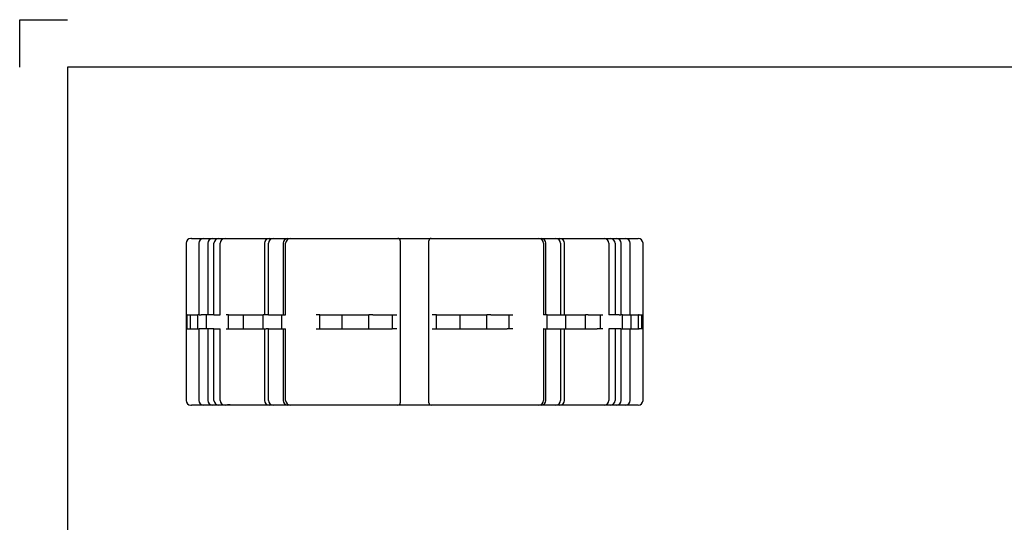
# Paper-space layout 'Sheet1' of a CAD drawing. Header units: millimetres. Extents: x 0 to 420, y 0 to 297.
# Tile 2 of 5: x 0 to 207, y 191 to 297. Entities that reach past the tile are written whole.
import ezdxf
from ezdxf.lldxf.tags import DXFTag

# ---------------------------------------------------------------- set-up
doc = ezdxf.new("R2010")
doc.units = ezdxf.units.MM
doc.layers.add('Default', color=7, linetype='Continuous')
doc.layers.add('GEN0001-D249_MIN', color=7, linetype='Continuous')
tags = doc.linetypes.add('HIDDEN2', pattern=[4.7625, 3.175, -1.5875]).pattern_tags.tags
tags[6:7] = [DXFTag(74, 4), DXFTag(75, 0), DXFTag(340, '0'), DXFTag(46, 0.0), DXFTag(50, 0.0), DXFTag(44, 0.0), DXFTag(45, 0.0)]
tags[4:5] = [DXFTag(74, 4), DXFTag(75, 0), DXFTag(340, '0'), DXFTag(46, 0.0), DXFTag(50, 0.0), DXFTag(44, 0.0), DXFTag(45, 0.0)]

# ---------------------------------------------------------------- blocks, each defined once
blk = doc.blocks.new('SE1')
at = {"layer": 'GEN0001-D249_MIN', "color": 7, "linetype": 'Continuous'}
for p, q in [((34.91, 250.07), (34.91, 217.07)), ((36.05, 251.07), (35.91, 251.07)), ((36.05, 251.07), (38.61, 251.07)), ((37.61, 250.07), (37.61, 235.07)), ((38.61, 251.07), (44.15, 251.07)), ((44.15, 251.07), (52.38, 251.07)), ((51.38, 250.07), (51.38, 235.07)), ((52.38, 251.07), (62.62, 251.07)), ((62.62, 251.07), (74.32, 251.07)), ((74.32, 251.07), (86.52, 251.07)), ((86.52, 251.07), (98.55, 251.07)), ((98.55, 251.07), (109.43, 251.07)), ((109.43, 251.07), (118.57, 251.07)), ((110.43, 235.07), (110.43, 250.07)), ((118.57, 251.07), (125.22, 251.07)), ((125.22, 251.07), (129.02, 251.07)), ((126.22, 235.07), (126.22, 250.07)), ((129.02, 251.07), (129.81, 251.07)), ((130.81, 217.07), (130.81, 250.07)), ((35.13, 235.07), (35.05, 235.07)), ((35.13, 232.07), (35.13, 235.07)), ((35.13, 235.07), (37.38, 235.07)), ((37.38, 232.07), (37.38, 235.07)), ((37.66, 235.07), (37.38, 235.07)), ((43.83, 235.07), (43.33, 235.07)), ((43.83, 232.07), (43.83, 235.07)), ((43.83, 235.07), (51.07, 235.07)), ((51.07, 232.07), (51.07, 235.07)), ((51.73, 235.07), (51.07, 235.07)), ((62.99, 235.07), (62.19, 235.07)), ((62.99, 232.07), (62.99, 235.07)), ((62.99, 235.07), (73.28, 235.07)), ((73.28, 232.07), (73.28, 235.07)), ((74.14, 235.07), (73.28, 235.07)), ((87.47, 235.07), (86.59, 235.07)), ((87.47, 232.07), (87.47, 235.07)), ((87.47, 235.07), (98.05, 235.07)), ((98.05, 232.07), (98.05, 235.07)), ((98.88, 235.07), (98.05, 235.07)), ((110.72, 235.07), (110, 235.07)), ((110.72, 232.07), (110.72, 235.07)), ((110.72, 235.07), (118.76, 235.07)), ((118.76, 232.07), (118.76, 235.07)), ((119.33, 235.07), (118.76, 235.07)), ((126.5, 235.07), (126.12, 235.07)), ((126.5, 232.07), (126.5, 235.07)), ((126.5, 235.07), (129.84, 235.07)), ((129.84, 232.07), (129.84, 235.07)), ((130.01, 235.07), (129.84, 235.07)), ((35.05, 232.07), (35.13, 232.07)), ((35.13, 232.07), (37.38, 232.07)), ((37.38, 232.07), (37.66, 232.07)), ((37.61, 232.07), (37.61, 217.07)), ((43.33, 232.07), (43.83, 232.07)), ((43.83, 232.07), (51.07, 232.07)), ((51.07, 232.07), (51.73, 232.07)), ((51.38, 232.07), (51.38, 217.07)), ((62.19, 232.07), (62.99, 232.07)), ((62.99, 232.07), (73.28, 232.07)), ((73.28, 232.07), (74.14, 232.07)), ((86.59, 232.07), (87.47, 232.07)), ((87.47, 232.07), (98.05, 232.07)), ((98.05, 232.07), (98.88, 232.07)), ((110, 232.07), (110.72, 232.07)), ((110.43, 217.07), (110.43, 232.07)), ((110.72, 232.07), (118.76, 232.07)), ((118.76, 232.07), (119.33, 232.07)), ((126.12, 232.07), (126.5, 232.07)), ((126.22, 217.07), (126.22, 232.07)), ((126.5, 232.07), (129.84, 232.07)), ((129.84, 232.07), (130.01, 232.07)), ((35.91, 216.07), (36.05, 216.07)), ((38.61, 216.07), (36.05, 216.07)), ((44.15, 216.07), (38.61, 216.07)), ((43.91, 216.07), (43.91, 216.06)), ((52.38, 216.07), (44.15, 216.07)), ((46.22, 216.06), (46.22, 216.07)), ((47.14, 216.06), (47.14, 216.07)), ((48.09, 216.07), (48.09, 216.06)), ((48.57, 216.07), (48.57, 216.06)), ((50.18, 216.06), (50.18, 216.07)), ((50.22, 216.07), (50.22, 216.06)), ((62.62, 216.07), (52.38, 216.07)), ((74.32, 216.07), (62.62, 216.07)), ((86.52, 216.07), (74.32, 216.07)), ((98.55, 216.07), (86.52, 216.07)), ((109.43, 216.07), (98.55, 216.07)), ((118.57, 216.07), (109.43, 216.07)), ((125.22, 216.07), (118.57, 216.07)), ((129.02, 216.07), (125.22, 216.07)), ((129.81, 216.07), (129.02, 216.07))]:
    blk.add_line(p, q, dxfattribs=at)
at = {"layer": 'GEN0001-D249_MIN', "color": 7, "linetype": 'HIDDEN2'}
for p, q in [((39.49, 250.07), (39.49, 235.07)), ((40.77, 235.07), (40.77, 250.07)), ((42.09, 235.07), (42.09, 250.07)), ((52.21, 235.07), (52.21, 250.07)), ((55.28, 250.07), (55.28, 235.07)), ((55.81, 235.07), (55.81, 250.07)), ((79.86, 250.57), (79.86, 216.57)), ((85.86, 216.57), (85.86, 250.57)), ((109.91, 250.07), (109.91, 235.07)), ((113.51, 250.07), (113.51, 235.07)), ((114.33, 235.07), (114.33, 250.07)), ((123.62, 250.07), (123.62, 235.07)), ((124.94, 250.07), (124.94, 235.07)), ((128.11, 235.07), (128.11, 250.07)), ((35.87, 232.07), (35.87, 235.07)), ((37.66, 235.07), (38.09, 235.07)), ((40.77, 235.07), (38.09, 235.07)), ((39.22, 232.07), (39.22, 235.07)), ((40.77, 235.07), (42.09, 235.07)), ((46.96, 232.07), (46.96, 235.07)), ((52.21, 235.07), (51.73, 235.07)), ((52.21, 235.07), (55.81, 235.07)), ((55, 232.07), (55, 235.07)), ((67.66, 232.07), (67.66, 235.07)), ((74.14, 235.07), (78.2, 235.07)), ((78.2, 235.07), (79.12, 235.07)), ((78.24, 232.07), (78.24, 235.07)), ((92.44, 232.07), (92.44, 235.07)), ((98.88, 235.07), (102.29, 235.07)), ((102.29, 235.07), (103.52, 235.07)), ((102.72, 232.07), (102.72, 235.07)), ((110, 235.07), (109.91, 235.07)), ((114.64, 232.07), (114.64, 235.07)), ((119.33, 235.07), (121.17, 235.07)), ((121.17, 235.07), (122.39, 235.07)), ((121.88, 232.07), (121.88, 235.07)), ((125.82, 235.07), (123.62, 235.07)), ((125.82, 235.07), (126.12, 235.07)), ((128.33, 232.07), (128.33, 235.07)), ((130.01, 235.07), (130.66, 235.07)), ((130.58, 232.07), (130.58, 235.07)), ((38.09, 232.07), (37.66, 232.07)), ((40.77, 232.07), (38.09, 232.07)), ((39.49, 232.07), (39.49, 217.07)), ((40.77, 232.07), (42.09, 232.07)), ((40.77, 217.07), (40.77, 232.07)), ((42.09, 217.07), (42.09, 232.07)), ((52.21, 232.07), (51.73, 232.07)), ((52.21, 232.07), (55.81, 232.07)), ((52.21, 217.07), (52.21, 232.07)), ((55.28, 232.07), (55.28, 217.07)), ((55.81, 217.07), (55.81, 232.07)), ((74.14, 232.07), (78.2, 232.07)), ((79.12, 232.07), (78.2, 232.07)), ((98.88, 232.07), (102.29, 232.07)), ((103.52, 232.07), (102.29, 232.07)), ((110, 232.07), (109.91, 232.07)), ((109.91, 232.07), (109.91, 217.07)), ((113.51, 232.07), (113.51, 217.07)), ((114.33, 217.07), (114.33, 232.07)), ((119.33, 232.07), (121.17, 232.07)), ((122.39, 232.07), (121.17, 232.07)), ((125.82, 232.07), (123.62, 232.07)), ((123.62, 232.07), (123.62, 217.07)), ((124.94, 232.07), (124.94, 217.07)), ((126.12, 232.07), (125.82, 232.07)), ((128.11, 217.07), (128.11, 232.07)), ((130.66, 232.07), (130.01, 232.07)), ((43.58, 216.18), (43.58, 216.06)), ((43.74, 216.17), (43.58, 216.17)), ((43.74, 216.18), (43.74, 216.06)), ((43.83, 216.17), (43.77, 216.17)), ((43.77, 216.17), (43.77, 216.07)), ((43.79, 216.17), (43.79, 216.07)), ((44.02, 216.17), (43.83, 216.17)), ((43.83, 216.17), (43.83, 216.07)), ((43.91, 216.18), (43.91, 216.07)), ((43.97, 216.18), (43.97, 216.06)), ((44.09, 216.17), (44.02, 216.17)), ((44.02, 216.17), (44.02, 216.07)), ((44.07, 216.18), (44.07, 216.06)), ((44.2, 216.17), (44.09, 216.17)), ((44.09, 216.17), (44.09, 216.07)), ((44.09, 216.17), (44.09, 216.07)), ((44.1, 216.17), (44.1, 216.07)), ((44.2, 216.17), (44.2, 216.07)), ((44.2, 216.17), (44.2, 216.07)), ((44.2, 216.17), (44.41, 216.17)), ((44.3, 216.18), (44.3, 216.06)), ((44.37, 216.17), (44.37, 216.07)), ((44.41, 216.17), (44.41, 216.07)), ((44.41, 216.17), (44.52, 216.17)), ((44.43, 216.17), (44.43, 216.07)), ((44.48, 216.17), (44.48, 216.07)), ((44.52, 216.17), (44.52, 216.07)), ((44.52, 216.17), (44.66, 216.17)), ((44.55, 216.17), (44.55, 216.07)), ((44.62, 216.17), (44.62, 216.07)), ((44.66, 216.17), (44.66, 216.07)), ((44.66, 216.17), (44.97, 216.17)), ((44.7, 216.17), (44.7, 216.07)), ((44.9, 216.17), (44.9, 216.07)), ((44.97, 216.17), (44.97, 216.07)), ((44.97, 216.17), (45.05, 216.17)), ((45.05, 216.17), (45.05, 216.07)), ((45.05, 216.17), (45.64, 216.17)), ((45.12, 216.17), (45.12, 216.07)), ((45.17, 216.17), (45.17, 216.07)), ((45.21, 216.17), (45.21, 216.07)), ((45.32, 216.17), (45.32, 216.07)), ((45.45, 216.17), (45.45, 216.07)), ((45.48, 216.17), (45.48, 216.07)), ((45.48, 216.17), (45.48, 216.07)), ((45.49, 216.17), (45.49, 216.07)), ((45.5, 216.17), (45.5, 216.07)), ((45.58, 216.17), (45.58, 216.07)), ((45.58, 216.17), (45.58, 216.07)), ((45.64, 216.17), (45.64, 216.07)), ((45.64, 216.17), (46.38, 216.17)), ((45.7, 216.17), (45.7, 216.07)), ((45.79, 216.17), (45.79, 216.07)), ((45.8, 216.18), (45.8, 216.06)), ((45.82, 216.17), (45.82, 216.07)), ((45.96, 216.17), (45.96, 216.07)), ((45.96, 216.17), (45.96, 216.07)), ((45.99, 216.17), (45.99, 216.07)), ((46.1, 216.17), (46.1, 216.07)), ((46.11, 216.18), (46.11, 216.06)), ((46.11, 216.17), (46.11, 216.07)), ((46.13, 216.17), (46.13, 216.07)), ((46.22, 216.07), (46.22, 216.18)), ((46.33, 216.17), (46.33, 216.07)), ((46.38, 216.17), (46.38, 216.07)), ((46.38, 216.17), (46.7, 216.17)), ((46.44, 216.17), (46.44, 216.07)), ((46.49, 216.17), (46.49, 216.07)), ((46.52, 216.17), (46.52, 216.07)), ((46.53, 216.17), (46.53, 216.07)), ((46.54, 216.17), (46.54, 216.07)), ((46.55, 216.06), (46.55, 216.18)), ((46.55, 216.17), (46.55, 216.07)), ((46.59, 216.17), (46.59, 216.07)), ((46.61, 216.17), (46.61, 216.07)), ((46.62, 216.17), (46.62, 216.07)), ((46.64, 216.17), (46.64, 216.07)), ((46.64, 216.17), (46.64, 216.07)), ((46.64, 216.17), (46.64, 216.07)), ((46.68, 216.17), (46.68, 216.07)), ((46.7, 216.17), (46.7, 216.07)), ((46.7, 216.17), (46.93, 216.17)), ((46.71, 216.17), (46.71, 216.07)), ((46.72, 216.17), (46.72, 216.07)), ((46.78, 216.17), (46.78, 216.07)), ((46.83, 216.17), (46.83, 216.07)), ((46.85, 216.17), (46.85, 216.07)), ((46.85, 216.17), (46.85, 216.07)), ((46.87, 216.17), (46.87, 216.07)), ((46.87, 216.17), (46.87, 216.07)), ((46.87, 216.17), (46.87, 216.07)), ((46.89, 216.17), (46.89, 216.07)), ((46.89, 216.17), (46.89, 216.07)), ((46.92, 216.17), (46.92, 216.07)), ((46.92, 216.17), (46.92, 216.07)), ((46.92, 216.17), (46.92, 216.07)), ((46.93, 216.17), (46.93, 216.07)), ((46.93, 216.17), (47.05, 216.17)), ((46.95, 216.17), (46.95, 216.07)), ((47, 216.17), (47, 216.07)), ((47, 216.17), (47, 216.07)), ((47.02, 216.17), (47.02, 216.07)), ((47.04, 216.17), (47.02, 216.17)), ((47.03, 216.17), (47.03, 216.07)), ((47.04, 216.17), (47.04, 216.07)), ((47.05, 216.17), (47.05, 216.07)), ((47.05, 216.17), (47.72, 216.17)), ((47.11, 216.17), (47.11, 216.07)), ((47.14, 216.07), (47.14, 216.18)), ((47.16, 216.17), (47.16, 216.07)), ((47.21, 216.17), (47.21, 216.07)), ((47.21, 216.17), (47.21, 216.07)), ((47.22, 216.17), (47.22, 216.07)), ((47.22, 216.17), (47.22, 216.07)), ((47.23, 216.17), (47.23, 216.07)), ((47.23, 216.17), (47.23, 216.07)), ((47.24, 216.17), (47.24, 216.07)), ((47.26, 216.17), (47.26, 216.07)), ((47.28, 216.17), (47.28, 216.07)), ((47.31, 216.17), (47.31, 216.07)), ((47.32, 216.17), (47.32, 216.07)), ((47.35, 216.17), (47.35, 216.07)), ((47.37, 216.17), (47.37, 216.07)), ((47.5, 216.17), (47.5, 216.07)), ((47.57, 216.17), (47.57, 216.07)), ((47.6, 216.17), (47.6, 216.07)), ((47.67, 216.17), (47.67, 216.07)), ((47.7, 216.17), (47.7, 216.07)), ((47.73, 216.17), (47.73, 216.07)), ((47.73, 216.17), (50.01, 216.17)), ((47.73, 216.07), (47.73, 216.17)), ((47.82, 216.17), (47.82, 216.07)), ((47.96, 216.17), (47.96, 216.07)), ((48.05, 216.06), (48.05, 216.18)), ((48.09, 216.18), (48.09, 216.07)), ((48.09, 216.17), (48.09, 216.07)), ((48.1, 216.17), (48.1, 216.07)), ((48.12, 216.17), (48.12, 216.07)), ((48.25, 216.17), (48.25, 216.07)), ((48.29, 216.17), (48.29, 216.07)), ((48.41, 216.17), (48.41, 216.07)), ((48.52, 216.17), (48.52, 216.07)), ((48.57, 216.18), (48.57, 216.07)), ((48.6, 216.17), (48.6, 216.07)), ((48.75, 216.17), (48.75, 216.07)), ((48.84, 216.17), (48.84, 216.07)), ((48.96, 216.17), (48.96, 216.07)), ((48.99, 216.18), (48.99, 216.06)), ((48.99, 216.17), (48.99, 216.07)), ((49, 216.17), (49, 216.07)), ((49, 216.17), (49, 216.07)), ((49.06, 216.17), (49.06, 216.07)), ((49.2, 216.17), (49.2, 216.07)), ((49.25, 216.17), (49.25, 216.07)), ((49.27, 216.17), (49.27, 216.07)), ((49.33, 216.17), (49.33, 216.07)), ((49.4, 216.17), (49.4, 216.07)), ((49.58, 216.17), (49.58, 216.07)), ((49.63, 216.17), (49.63, 216.07)), ((49.73, 216.17), (49.73, 216.07)), ((49.76, 216.17), (49.76, 216.07)), ((49.82, 216.18), (49.82, 216.06)), ((49.9, 216.17), (49.9, 216.07)), ((50.01, 216.17), (50.01, 216.07)), ((50.01, 216.17), (50.73, 216.17)), ((50.12, 216.17), (50.12, 216.07)), ((50.15, 216.06), (50.15, 216.18)), ((50.18, 216.07), (50.18, 216.18)), ((50.22, 216.18), (50.22, 216.07)), ((50.5, 216.06), (50.5, 216.18)), ((50.55, 216.07), (50.55, 216.17)), ((50.73, 216.17), (50.73, 216.07)), ((50.73, 216.17), (51.02, 216.17)), ((51.02, 216.17), (51.02, 216.07)), ((51.03, 216.17), (51.83, 216.17)), ((51.41, 216.17), (51.41, 216.07)), ((51.42, 216.17), (51.42, 216.07)), ((51.43, 216.07), (51.43, 216.17)), ((51.83, 216.17), (51.83, 216.07))]:
    blk.add_line(p, q, dxfattribs=at)
at = {"layer": 'GEN0001-D249_MIN', "color": 7, "linetype": 'Continuous'}
for centre, start, end in [((35.91, 250.07), 90, 180), ((38.61, 250.07), 90, 180), ((52.38, 250.07), 90, 180), ((109.43, 250.07), 0, 90), ((125.22, 250.07), 0, 90), ((129.81, 250.07), 0, 90), ((35.91, 217.07), 180, 270), ((38.61, 217.07), 180, 270), ((52.38, 217.07), 180, 270), ((109.43, 217.07), 270, 0), ((125.22, 217.07), 270, 0), ((129.81, 217.07), 270, 0)]:
    blk.add_arc(centre, 1, start, end, dxfattribs=at)
at = {"layer": 'GEN0001-D249_MIN', "color": 7, "linetype": 'HIDDEN2'}
for centre, radius, start, end in [((40.49, 250.07), 1, 90, 180), ((41.77, 250.07), 1, 90, 180), ((43.09, 250.07), 1, 90, 180), ((53.21, 250.07), 1, 90, 180), ((56.28, 250.07), 1, 90, 180), ((56.81, 250.07), 1, 90, 180), ((79.36, 250.57), 0.5, 0, 90), ((86.36, 250.57), 0.5, 90, 180), ((108.91, 250.07), 1, 0, 90), ((112.51, 250.07), 1, 0, 90), ((113.33, 250.07), 1, 0, 90), ((122.62, 250.07), 1, 0, 90), ((123.94, 250.07), 1, 0, 90), ((127.11, 250.07), 1, 0, 90), ((40.49, 217.07), 1, 180, 270), ((41.77, 217.07), 1, 180, 270), ((43.09, 217.07), 1, 180, 270), ((53.21, 217.07), 1, 180, 270), ((56.28, 217.07), 1, 180, 270), ((56.81, 217.07), 1, 180, 270), ((108.91, 217.07), 1, 270, 0), ((112.51, 217.07), 1, 270, 0), ((113.33, 217.07), 1, 270, 0), ((122.62, 217.07), 1, 270, 0), ((123.94, 217.07), 1, 270, 0), ((127.11, 217.07), 1, 270, 0), ((79.36, 216.57), 0.5, 270, 0), ((86.36, 216.57), 0.5, 180, 270)]:
    blk.add_arc(centre, radius, start, end, dxfattribs=at)

psp = doc.layouts.new('Sheet1')

# ---------------------------------------------------------------- linework, layer by layer
at = {"layer": 'Default', "color": 7, "linetype": 'Continuous'}
for p, q in [((0, 287), (0, 297)), ((0, 297), (10, 297)), ((410, 287), (10, 287)), ((10, 287), (10, 10))]:
    psp.add_line(p, q, dxfattribs=at)

# ---------------------------------------------------------------- block references
at = {"layer": 'Default'}
psp.add_blockref('SE1', (0, 0), dxfattribs=at)

doc.saveas('drawing.dxf')
